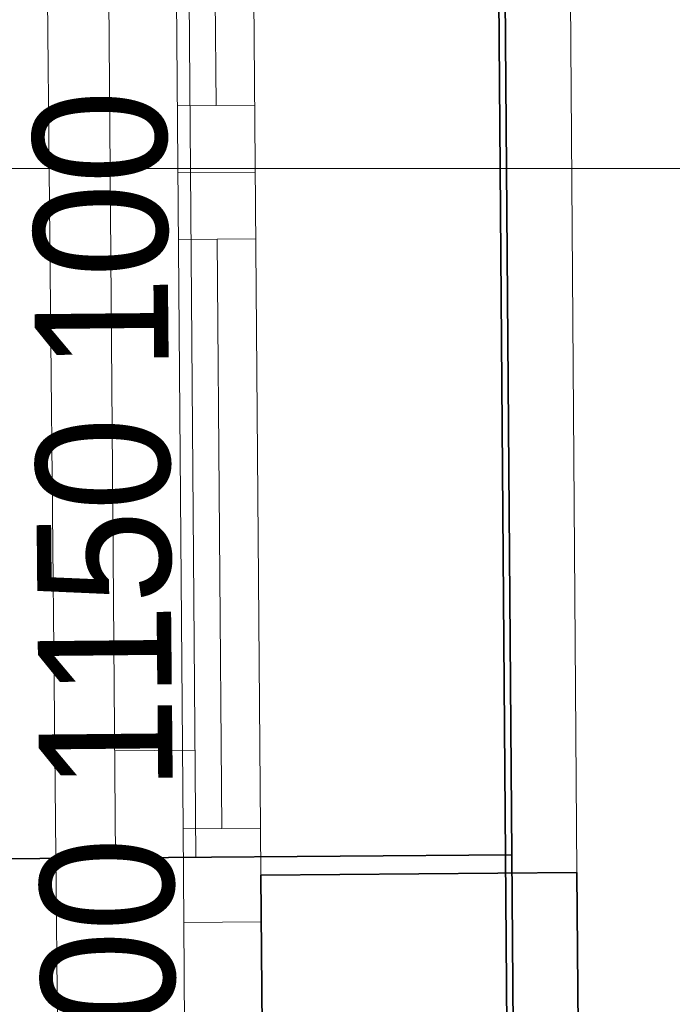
# Model space of a CAD drawing. Extents: x -133 to 627, y -127 to 467.
# Tile 194 of 256: x 339 to 349, y 201 to 216. Entities that reach past the tile are written whole.
import ezdxf
from ezdxf.lldxf.tags import DXFTag

# ---------------------------------------------------------------- set-up
doc = ezdxf.new("R2010")
doc.units = 0
doc.layers.get('0').update_dxf_attribs({"lineweight": 35})
for name, color, linetype, lineweight in [('5_OG-BESTAND', 7, 'Continuous', 25), ('5_OG-HLSE', 7, 'Continuous', 25), ('5_OG-NEU', 7, 'Continuous', 25), ('H_Heizkoerpertext', 7, 'Continuous', 35)]:
    doc.layers.add(name, color=color, linetype=linetype, lineweight=lineweight)
for name, color, linetype, lineweight, true_color in [('A_Aussenwand', 3, 'Continuous', 35, 0x00ff00), ('A_Fenster', 1, 'Continuous', 35, 0xff0000), ('A_Geschossdecke', 7, 'Continuous', 35, 0x008080), ('H_Heizkoerper', 1, 'Continuous', 35, 0xff0000), ('H_Vorlauf_Beschriftung', 1, 'Continuous', 18, 0xff0000)]:
    doc.layers.add(name, color=color, linetype=linetype, lineweight=lineweight, true_color=true_color)
doc.styles.get("Standard").update_dxf_attribs({"font": 'arial.ttf'})
tags = doc.linetypes.add('ALL_S14', pattern=[0.002, 0.001, -0.001]).pattern_tags.tags
tags[6:7] = [DXFTag(74, 4), DXFTag(75, 0), DXFTag(340, '0'), DXFTag(46, 1.0), DXFTag(50, 0.0), DXFTag(44, 0.0), DXFTag(45, 0.0)]
tags[4:5] = [DXFTag(74, 4), DXFTag(75, 0), DXFTag(340, '0'), DXFTag(46, 1.0), DXFTag(50, 0.0), DXFTag(44, 0.0), DXFTag(45, 0.0)]
tags = doc.linetypes.add('fein_strichliert-A06HSSHENL', pattern=[4, 1, -2, 1]).pattern_tags.tags
tags[8:9] = [DXFTag(74, 4), DXFTag(75, 0), DXFTag(340, '0'), DXFTag(46, 0.0), DXFTag(50, 0.0), DXFTag(44, 0.0), DXFTag(45, 0.0)]
tags[6:7] = [DXFTag(74, 4), DXFTag(75, 0), DXFTag(340, '0'), DXFTag(46, 0.0), DXFTag(50, 0.0), DXFTag(44, 0.0), DXFTag(45, 0.0)]
tags[4:5] = [DXFTag(74, 4), DXFTag(75, 0), DXFTag(340, '0'), DXFTag(46, 0.0), DXFTag(50, 0.0), DXFTag(44, 0.0), DXFTag(45, 0.0)]

# ---------------------------------------------------------------- blocks, each defined once
blk = doc.blocks.new('Referenz-A06HSSHCNL', base_point=(-102.577, -104.976))
at = {"layer": '5_OG-BESTAND', "color": 0, "lineweight": 13}
blk.add_line((347.12, 224.315), (347.273, 203.276), dxfattribs=at)
at = {"layer": '5_OG-BESTAND', "color": 0, "lineweight": 18}
for p, q in [((342.543, 203.238), (347.273, 203.276)), ((342.57, 199.838), (342.543, 203.238)), ((347.273, 203.276), (347.299, 199.876))]:
    blk.add_line(p, q, dxfattribs=at)
at = {"layer": '5_OG-BESTAND', "color": 0, "lineweight": 35}
for p, q in [((342.543, 203.238), (347.273, 203.276)), ((342.57, 199.838), (342.543, 203.238)), ((347.273, 203.276), (347.299, 199.876))]:
    blk.add_line(p, q, dxfattribs=at)
at = {"layer": '5_OG-HLSE', "color": 0, "linetype": 'ALL_S14', "lineweight": 13, "ltscale": 0.13}
blk.add_line((339.3, 221.538), (339.686, 181.54), dxfattribs=at)
at = {"layer": '5_OG-NEU', "color": 0, "lineweight": 18}
for p, q in [((341.378, 203.929), (341.223, 223.569)), ((342.383, 223.578), (342.537, 203.938)), ((342.537, 203.938), (341.378, 203.929)), ((341.378, 203.929), (342.537, 203.938)), ((341.389, 202.529), (341.378, 203.929)), ((342.537, 203.938), (342.548, 202.538)), ((342.548, 202.538), (341.389, 202.529))]:
    blk.add_line(p, q, dxfattribs=at)
at = {"layer": '5_OG-NEU', "color": 0, "lineweight": 13}
for p, q in [((341.378, 203.929), (341.223, 223.569)), ((341.803, 223.573), (341.872, 214.753)), ((342.383, 223.578), (342.537, 203.938)), ((342.452, 214.758), (341.293, 214.749)), ((342.46, 213.758), (341.3, 213.749)), ((342.468, 212.758), (341.308, 212.749)), ((341.888, 212.754), (341.958, 203.934)), ((341.378, 203.929), (342.537, 203.938)), ((342.537, 203.938), (341.378, 203.929)), ((341.389, 202.529), (341.378, 203.929)), ((342.537, 203.938), (342.548, 202.538)), ((342.548, 202.538), (341.389, 202.529)), ((341.389, 202.529), (341.404, 200.529))]:
    blk.add_line(p, q, dxfattribs=at)
blk = doc.blocks.new('Referenz-A06HSSHFNL', base_point=(-34.996, -50.92))
at = {"layer": 'A_Aussenwand', "color": 0, "linetype": 'Continuous', "ltscale": 0.35}
blk.add_line((346.299, 203.543), (346.325, 200.152), dxfattribs=at)
at = {"layer": 'A_Fenster', "color": 0, "linetype": 'Continuous', "lineweight": 18, "ltscale": 0.18}
for p, q in [((340.206, 224.481), (340.369, 203.497)), ((341.406, 224.491), (341.569, 203.506)), ((340.357, 205.097), (341.557, 205.106))]:
    blk.add_line(p, q, dxfattribs=at)
at = {"layer": 'A_Fenster', "color": 0, "linetype": 'Continuous', "ltscale": 0.35}
for p in [(346.138, 224.527), (335.637, 203.46)]:
    blk.add_line(p, (346.301, 203.543), dxfattribs=at)
at = {"layer": 'A_Fenster', "color": 0, "linetype": 'fein_strichliert-A06HSSHENL', "lineweight": 18, "ltscale": 0.18}
blk.add_line((340.369, 203.497), (341.569, 203.506), dxfattribs=at)
at = {"layer": 'A_Geschossdecke', "color": 0, "linetype": 'Continuous', "ltscale": 0.35}
blk.add_line((344.87, 379.284), (346.563, 156.16), dxfattribs=at)
blk = doc.blocks.new('Heizkörper-A06HST5TNL', base_point=(335.047, 185.297))
at = {"layer": 'H_Heizkoerpertext', "linetype": 'ByBlock', "lineweight": -2, "ltscale": 0.35, "insert": (339.397, 186.735), "char_height": 2, "attachment_point": 1, "rotation": 90.5535}
blk.add_mtext('{\\W0.9;\\fArial;Charleston 900 1150 100}', dxfattribs=at)
blk = doc.blocks.new('Bauteilbeschriftung-A06HST8RNL', base_point=(335.468, 203.813))
at = {"color": 0, "linetype": 'ByBlock', "lineweight": -2, "ltscale": 0.18}
blk.add_line((361.865, 213.813), (335.468, 213.813), dxfattribs=at)

msp = doc.modelspace()

# ---------------------------------------------------------------- block references
at = {"color": 251, "lineweight": 25, "ltscale": 0.25, "true_color": 0x585858}
for name, p in [('Referenz-A06HSSHCNL', (-102.577, -104.976)), ('Referenz-A06HSSHFNL', (-34.996, -50.92))]:
    msp.add_blockref(name, p, dxfattribs=at)
at = {"layer": 'H_Heizkoerper', "ltscale": 0.35}
msp.add_blockref('Heizkörper-A06HST5TNL', (335.047, 185.297), dxfattribs=at)
at = {"layer": 'H_Vorlauf_Beschriftung', "ltscale": 0.18}
msp.add_blockref('Bauteilbeschriftung-A06HST8RNL', (335.468, 203.813), dxfattribs=at)

doc.saveas('drawing.dxf')
